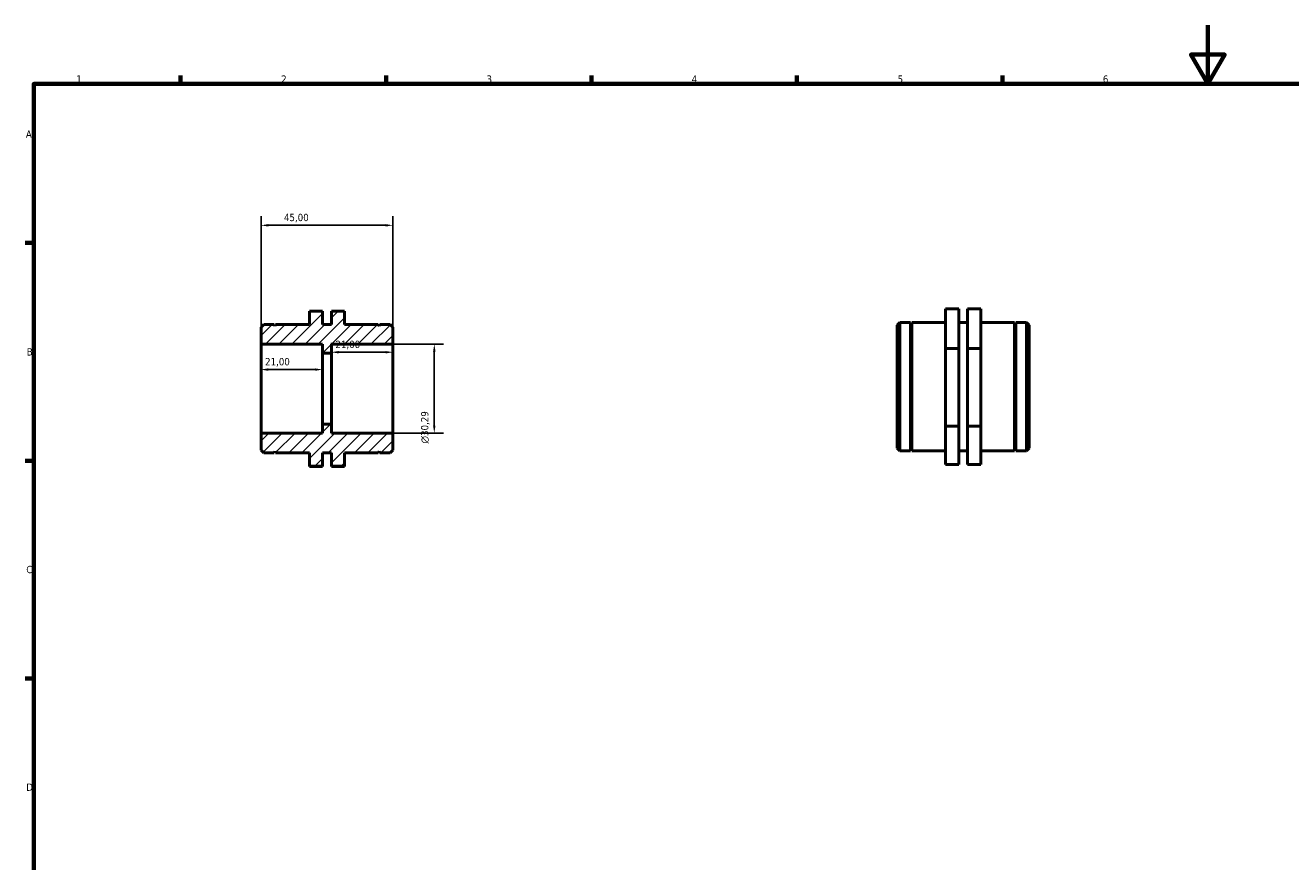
# Model space of a CAD drawing. Header units: millimetres. Extents: x 0 to 897, y 0 to 594.
# Tile 2 of 3: x 17 to 449, y 309 to 594. Entities that reach past the tile are written whole.
import ezdxf

# ---------------------------------------------------------------- set-up
doc = ezdxf.new("R2010")
doc.units = ezdxf.units.MM
for name, color, linetype, lineweight in [('Border (ISO)', 7, 'Continuous', 70), ('Dimension (ISO)', 7, 'Continuous', 25), ('Hatch (ISO)', 7, 'Continuous', 18), ('Visible (ISO)', 7, 'Continuous', 50)]:
    doc.layers.add(name, color=color, linetype=linetype, lineweight=lineweight)
doc.styles.add('Note Text (ISO)', font='tahoma.ttf')
doc.dimstyles.new('Default (ISO)', dxfattribs={"dimtxt": 2.5, "dimasz": 2.5, "dimexe": 3.175, "dimexo": 0, "dimgap": 0.762, "dimtad": 1, "dimrnd": 1e-08, "dimzin": 0, "dimtxsty": 'Note Text (ISO)', "dimcen": 0.09, "dimdle": 10, "dimclrd": 256, "dimclre": 256, "dimclrt": 232, "dimazin": 0, "dimtfac": 1.40208, "dimtmove": 0, "dimatfit": 3, "dimfxl": 1, "dimtolj": 1, "dimtzin": 0, "dimlwd": -1, "dimlwe": -1, "dimarcsym": 0})

# ---------------------------------------------------------------- blocks, each defined once
blk = doc.blocks.new('Borders Default Border')
at = {"layer": 'Border (ISO)'}
for p, q in [((70.08, 574), (70.08, 576.9)), ((140.17, 574), (140.17, 576.9)), ((210.25, 574), (210.25, 576.9)), ((280.33, 574), (280.33, 576.9)), ((350.42, 574), (350.42, 576.9)), ((20, 519.75), (17.1, 519.75)), ((20, 445.5), (17.1, 445.5)), ((20, 371.25), (17.1, 371.25))]:
    blk.add_line(p, q, dxfattribs=at)
at = {"layer": 'Border (ISO)', "flags": 128}
for points in [[(420.5, 594), (420.5, 574), (414.73, 584), (426.27, 584), (420.5, 574)], [(20, 20), (20, 574), (821, 574), (821, 20), (20, 20)]]:
    blk.add_lwpolyline(points, dxfattribs=at)
at = {"layer": 'Border (ISO)', "color": 232, "true_color": 0xca0064, "char_height": 2.5, "attachment_point": 7, "style": 'Note Text (ISO)'}
for s, insert in [('1', (34.48, 574.4)), ('2', (104.37, 574.4)), ('3', (174.43, 574.35)), ('4', (244.42, 574.4)), ('5', (314.64, 574.35)), ('6', (384.66, 574.35)), ('A', (17.29, 555.62)), ('B', (17.59, 481.37)), ('C', (17.43, 407.08)), ('D', (17.43, 332.88))]:
    blk.add_mtext(s, dxfattribs=dict(at, insert=insert))
blk = doc.blocks.new('*D7')
at = {"layer": 'Defpoints', "color": 0, "transparency": 16777216}
for p in [(97.5, 525.78), (97.5, 485.22), (142.5, 485.22)]:
    blk.add_point(p, dxfattribs=at)
at = {"layer": 'Dimension (ISO)', "transparency": 16777216}
for p, q in [((97.5, 485.22), (97.5, 528.95)), ((142.5, 485.22), (142.5, 528.95)), ((140, 525.78), (100, 525.78))]:
    blk.add_line(p, q, dxfattribs=at)
for points in [[(100, 526.2), (100, 525.36), (97.5, 525.78)], [(140, 526.2), (140, 525.36), (142.5, 525.78)]]:
    blk.add_solid(points, dxfattribs=at)
at = {"layer": 'Dimension (ISO)', "color": 232, "true_color": 0xca0064, "transparency": 16777216, "insert": (105.33, 529.71), "char_height": 2.5, "attachment_point": 1, "style": 'Note Text (ISO)'}
blk.add_mtext('\\A1;45,00', dxfattribs=at)
blk = doc.blocks.new('*D8')
at = {"layer": 'Defpoints', "color": 0, "transparency": 16777216}
for p in [(121.5, 482.49), (121.5, 482.2), (142.5, 470.08)]:
    blk.add_point(p, dxfattribs=at)
at = {"layer": 'Dimension (ISO)', "transparency": 16777216}
for p, q in [((121.5, 482.2), (121.5, 485.66)), ((140, 482.49), (124, 482.49))]:
    blk.add_line(p, q, dxfattribs=at)
for points in [[(124, 482.9), (124, 482.07), (121.5, 482.49)], [(140, 482.9), (140, 482.07), (142.5, 482.49)]]:
    blk.add_solid(points, dxfattribs=at)
at = {"layer": 'Dimension (ISO)', "color": 232, "true_color": 0xca0064, "transparency": 16777216, "insert": (122.89, 486.42), "char_height": 2.5, "attachment_point": 1, "style": 'Note Text (ISO)'}
blk.add_mtext('\\A1;21,00', dxfattribs=at)
blk = doc.blocks.new('*D9')
at = {"layer": 'Defpoints', "color": 0, "transparency": 16777216}
for p in [(97.5, 476.57), (97.5, 470.08), (118.5, 470.08)]:
    blk.add_point(p, dxfattribs=at)
at = {"layer": 'Dimension (ISO)', "transparency": 16777216}
blk.add_line((116, 476.57), (100, 476.57), dxfattribs=at)
for points in [[(100, 476.99), (100, 476.15), (97.5, 476.57)], [(116, 476.99), (116, 476.15), (118.5, 476.57)]]:
    blk.add_solid(points, dxfattribs=at)
at = {"layer": 'Dimension (ISO)', "color": 232, "true_color": 0xca0064, "transparency": 16777216, "insert": (98.89, 480.51), "char_height": 2.5, "attachment_point": 1, "style": 'Note Text (ISO)'}
blk.add_mtext('\\A1;21,00', dxfattribs=at)
blk = doc.blocks.new('*D10')
at = {"layer": 'Defpoints', "color": 0, "transparency": 16777216}
for p in [(142.5, 485.22), (142.5, 454.93), (156.61, 454.93)]:
    blk.add_point(p, dxfattribs=at)
at = {"layer": 'Dimension (ISO)', "transparency": 16777216}
for p, q in [((142.5, 485.22), (159.78, 485.22)), ((156.61, 482.72), (156.61, 457.43)), ((142.5, 454.93), (159.78, 454.93))]:
    blk.add_line(p, q, dxfattribs=at)
for points in [[(156.19, 482.72), (157.03, 482.72), (156.61, 485.22)], [(156.19, 457.43), (157.03, 457.43), (156.61, 454.93)]]:
    blk.add_solid(points, dxfattribs=at)
at = {"layer": 'Dimension (ISO)', "color": 232, "true_color": 0xca0064, "transparency": 16777216, "insert": (152.09, 451.34), "char_height": 2.5, "attachment_point": 1, "rotation": 90, "style": 'Note Text (ISO)'}
blk.add_mtext('\\A1;\\fAIGDT|b0|i0;\\H2.5000;\\ln\\fTahoma|b0|i0;\\H2.5000;30,29', dxfattribs=at)

msp = doc.modelspace()

# ---------------------------------------------------------------- hatches: boundary and pattern name
at = {"layer": 'Hatch (ISO)'}
h = msp.add_hatch(dxfattribs=at)
h.set_pattern_fill('ANSI31', color=256, scale=25.4, style=0)
h.set_pattern_definition([(45, (0, 0), (-2.245064, 2.245064), [])])
h.paths.add_polyline_path([(114, 443.681), (118.5, 443.681), (118.5, 448.229), (121.5, 448.229), (121.5, 443.681), (126, 443.681), (126, 448.229), (137.5, 448.229), (137.75, 448.729), (138, 448.229), (141.591, 448.229), (142.5, 449.138), (142.5, 454.934), (121.5, 454.934), (121.5, 457.963), (118.5, 457.963), (118.5, 454.934), (97.5, 454.934), (97.5, 449.138), (98.409, 448.229), (102, 448.229), (102.25, 448.729), (102.5, 448.229), (114, 448.229)])
h.paths.add_polyline_path([(118.5, 496.477), (114, 496.477), (114, 491.929), (102.5, 491.929), (102.25, 491.429), (102, 491.929), (98.409, 491.929), (97.5, 491.02), (97.5, 485.225), (118.5, 485.225), (118.5, 482.196), (121.5, 482.196), (121.5, 485.225), (142.5, 485.225), (142.5, 491.02), (141.591, 491.929), (138, 491.929), (137.75, 491.429), (137.5, 491.929), (126, 491.929), (126, 496.477), (121.5, 496.477), (121.5, 491.929), (118.5, 491.929)])

# ---------------------------------------------------------------- linework, layer by layer
at = {"layer": 'Visible (ISO)'}
for p, q in [((118.5, 496.477), (114, 496.477)), ((114, 496.477), (114, 491.929)), ((118.5, 491.929), (118.5, 496.477)), ((126, 496.477), (121.5, 496.477)), ((121.5, 496.477), (121.5, 491.929)), ((126, 491.929), (126, 496.477)), ((335.531, 497.292), (331.031, 497.292)), ((331.031, 497.292), (331.031, 483.77)), ((335.531, 483.77), (335.531, 497.292)), ((338.531, 497.292), (343.031, 497.292)), ((338.531, 483.77), (338.531, 497.292)), ((343.031, 497.292), (343.031, 483.77)), ((314.531, 491.676), (315.44, 492.585)), ((315.44, 492.585), (315.44, 448.885)), ((315.44, 492.585), (319.031, 492.585)), ((319.031, 448.885), (319.031, 492.585)), ((319.281, 492.085), (319.031, 492.585)), ((319.281, 492.085), (319.531, 492.585)), ((319.281, 449.385), (319.281, 492.085)), ((319.531, 448.885), (319.531, 492.585)), ((319.531, 492.585), (331.031, 492.585)), ((335.531, 492.585), (338.531, 492.585)), ((343.031, 492.585), (354.531, 492.585)), ((354.531, 448.885), (354.531, 492.585)), ((354.781, 492.085), (354.531, 492.585)), ((354.781, 492.085), (355.031, 492.585)), ((354.781, 449.385), (354.781, 492.085)), ((355.031, 448.885), (355.031, 492.585)), ((355.031, 492.585), (358.622, 492.585)), ((358.622, 448.885), (358.622, 492.585)), ((359.531, 491.676), (358.622, 492.585)), ((98.409, 491.929), (97.5, 491.02)), ((97.5, 491.02), (97.5, 485.225)), ((102, 491.929), (98.409, 491.929)), ((102.25, 491.429), (102, 491.929)), ((102.5, 491.929), (102.25, 491.429)), ((114, 491.929), (102.5, 491.929)), ((121.5, 491.929), (118.5, 491.929)), ((137.5, 491.929), (126, 491.929)), ((137.75, 491.429), (137.5, 491.929)), ((138, 491.929), (137.75, 491.429)), ((141.591, 491.929), (138, 491.929)), ((142.5, 491.02), (141.591, 491.929)), ((142.5, 485.225), (142.5, 491.02)), ((314.531, 449.794), (314.531, 491.676)), ((359.531, 491.676), (359.531, 449.794)), ((97.5, 485.225), (118.5, 485.225)), ((97.5, 454.934), (97.5, 485.225)), ((118.5, 485.225), (118.5, 482.196)), ((121.5, 482.196), (121.5, 485.225)), ((121.5, 485.225), (142.5, 485.225)), ((142.5, 454.934), (142.5, 485.225)), ((331.031, 483.77), (331.031, 457.213)), ((335.531, 483.77), (331.031, 483.77)), ((335.531, 457.213), (335.531, 483.77)), ((338.531, 483.77), (343.031, 483.77)), ((338.531, 457.213), (338.531, 483.77)), ((343.031, 483.77), (343.031, 457.213)), ((118.5, 482.196), (121.5, 482.196)), ((118.5, 457.963), (118.5, 482.196)), ((121.5, 457.963), (121.5, 482.196)), ((121.5, 457.963), (118.5, 457.963)), ((118.5, 457.963), (118.5, 454.934)), ((121.5, 454.934), (121.5, 457.963)), ((118.5, 454.934), (97.5, 454.934)), ((97.5, 454.934), (97.5, 449.138)), ((142.5, 454.934), (121.5, 454.934)), ((142.5, 449.138), (142.5, 454.934)), ((335.531, 457.213), (331.031, 457.213)), ((331.031, 457.213), (331.031, 444.178)), ((335.531, 444.178), (335.531, 457.213)), ((338.531, 457.213), (343.031, 457.213)), ((338.531, 444.178), (338.531, 457.213)), ((343.031, 457.213), (343.031, 444.178)), ((97.5, 449.138), (98.409, 448.229)), ((141.591, 448.229), (142.5, 449.138)), ((314.531, 449.794), (315.44, 448.885)), ((319.281, 449.385), (319.031, 448.885)), ((319.281, 449.385), (319.531, 448.885)), ((354.781, 449.385), (354.531, 448.885)), ((354.781, 449.385), (355.031, 448.885)), ((359.531, 449.794), (358.622, 448.885)), ((98.409, 448.229), (102, 448.229)), ((102, 448.229), (102.25, 448.729)), ((102.25, 448.729), (102.5, 448.229)), ((102.5, 448.229), (114, 448.229)), ((114, 448.229), (114, 443.681)), ((118.5, 443.681), (118.5, 448.229)), ((118.5, 448.229), (121.5, 448.229)), ((121.5, 448.229), (121.5, 443.681)), ((126, 443.681), (126, 448.229)), ((126, 448.229), (137.5, 448.229)), ((137.5, 448.229), (137.75, 448.729)), ((137.75, 448.729), (138, 448.229)), ((138, 448.229), (141.591, 448.229)), ((315.44, 448.885), (319.031, 448.885)), ((319.531, 448.885), (331.031, 448.885)), ((335.531, 448.885), (338.531, 448.885)), ((343.031, 448.885), (354.531, 448.885)), ((355.031, 448.885), (358.622, 448.885)), ((114, 443.681), (118.5, 443.681)), ((114, 443.681), (114, 443.523)), ((118.5, 443.523), (114, 443.523)), ((118.5, 443.523), (118.5, 443.681)), ((121.5, 443.681), (126, 443.681)), ((121.5, 443.523), (121.5, 443.681)), ((121.5, 443.523), (126, 443.523)), ((126, 443.681), (126, 443.523)), ((335.531, 444.178), (331.031, 444.178)), ((338.531, 444.178), (343.031, 444.178))]:
    msp.add_line(p, q, dxfattribs=at)

# ---------------------------------------------------------------- block references
msp.add_blockref('Borders Default Border', (0, 0))

# ---------------------------------------------------------------- dimensions: what is measured, and where the dimension line sits
at = {"layer": 'Dimension (ISO)'}
for base, p1, p2, override, picture, middle in [((97.5, 525.779), (142.5, 485.225), (97.5, 485.225), {"dimdec": 2, "dimtp": 0, "dimtm": 0, "dimtdec": 2, "dimtofl": 0, "dimatfit": 1}, '*D7', (109.5, 525.779)), ((121.5, 482.488), (142.5, 470.079), (121.5, 482.196), {"dimdec": 2, "dimse1": 1, "dimtp": 0, "dimtm": 0, "dimtdec": 2, "dimtofl": 0, "dimatfit": 1}, '*D8', (127, 482.488)), ((97.5, 476.57), (118.5, 470.079), (97.5, 470.079), {"dimdec": 2, "dimse1": 1, "dimse2": 1, "dimtp": 0, "dimtm": 0, "dimtdec": 2, "dimtofl": 0, "dimatfit": 1}, '*D9', (103, 476.57))]:
    dim = msp.add_linear_dim(base=base, p1=p1, p2=p2, angle=180, dimstyle='Default (ISO)', override=override, dxfattribs=at)
    dim.commit()
    dim.dimension.update_dxf_attribs({"geometry": picture, "text_midpoint": middle, "dimtype": 160})
dim = msp.add_linear_dim(base=(156.609, 454.934), p1=(142.5, 485.225), p2=(142.5, 454.934), angle=90, text='\\fAIGDT|b0|i0;\\H2.5000;\\ln\\fTahoma|b0|i0;\\H2.5000;<>', dimstyle='Default (ISO)', override={"dimdec": 2, "dimtp": 0, "dimtm": 0, "dimtdec": 2, "dimtofl": 0, "dimatfit": 1}, dxfattribs=at)
dim.commit()
dim.dimension.update_dxf_attribs({"geometry": '*D10', "text_midpoint": (156.609, 456.897), "dimtype": 160})

doc.saveas('drawing.dxf')
